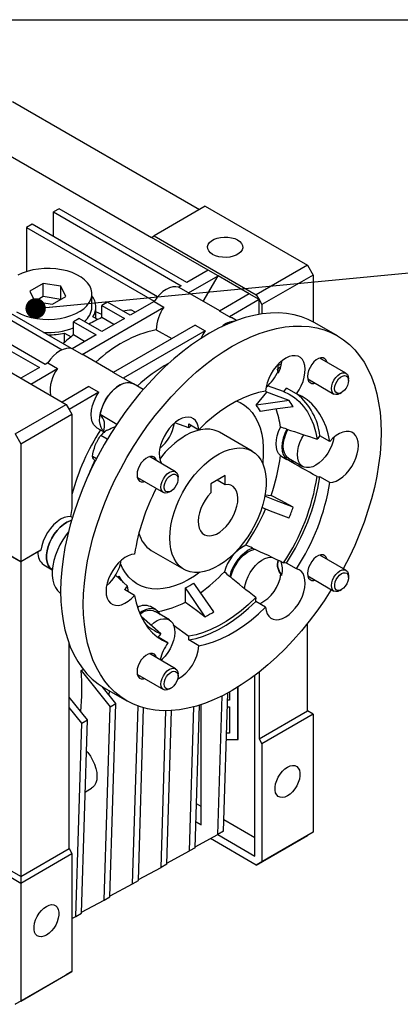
# Model space of a CAD drawing. Header units: millimetres. Extents: x 32 to 1365, y 32 to 1048.
# Tile 10 of 11: x 1049 to 1144, y 802 to 1048. Entities that reach past the tile are written whole.
import ezdxf

# ---------------------------------------------------------------- set-up
doc = ezdxf.new("R2010")
doc.units = ezdxf.units.MM
doc.header["$LTSCALE"] = 5
doc.linetypes.add('SLD-Solid', pattern=[0])
doc.layers.add('TEXT', color=140, linetype='SLD-Solid', lineweight=25)
doc.styles.get("Standard").update_dxf_attribs({"font": 'VERDANA.TTF'})
doc.dimstyles.new('SLDDIMSTYLE0', dxfattribs={"dimtxt": 0.18, "dimasz": 5.08, "dimexe": 0, "dimexo": 0.0625, "dimgap": 0, "dimtad": 0, "dimtih": 1, "dimtoh": 1, "dimdec": 0, "dimrnd": 1e-09, "dimzin": 0, "dimdsep": 46, "dimtxsty": 'Standard', "dimblk1": 'DOT', "dimblk2": 'DOT', "dimsah": 1, "dimcen": 0.09, "dimadec": 0, "dimazin": 0, "dimtfac": 5.08, "dimtdec": 0, "dimtofl": 0, "dimtmove": 0, "dimatfit": 3, "dimldrblk": 'DOT', "dimfxl": 0, "dimfrac": 2, "dimtolj": 1, "dimtzin": 0, "dimarcsym": 0})

# ---------------------------------------------------------------- blocks, each defined once
blk = doc.blocks.new('_Dot')
at = {"color": 0, "linetype": 'ByBlock', "lineweight": -2}
blk.add_line((-0.5, 0), (-1, 0), dxfattribs=at)
at = {"color": 0, "linetype": 'ByBlock', "const_width": 0.5}
blk.add_lwpolyline([(-0.25, 0, 1), (0.25, 0, 1)], format="xyb", close=True, dxfattribs=at)

msp = doc.modelspace()

# ---------------------------------------------------------------- linework, layer by layer
for p, q in [((1047.276, 1027.405), (1093.945, 1000.464)), ((1035.255, 1020.466), (1081.924, 993.524)), ((1095.359, 1001.28), (1082.631, 993.933)), ((1095.359, 1001.28), (1120.815, 986.585)), ((1058.943, 1000.668), (1057.529, 999.852)), ((1057.529, 999.852), (1089.349, 981.482)), ((1057.529, 993.729), (1057.529, 999.852)), ((1090.763, 982.299), (1058.943, 1000.668)), ((1052.225, 996.79), (1050.811, 995.974)), ((1050.811, 995.974), (1082.616, 977.613)), ((1050.811, 995.974), (1050.811, 985.005)), ((1083.491, 978.741), (1052.225, 996.79)), ((1081.924, 993.524), (1082.631, 993.933)), ((1096.066, 985.36), (1081.924, 993.524)), ((1082.631, 993.933), (1108.087, 979.237)), ((1120.815, 986.585), (1108.087, 979.237)), ((1120.815, 986.585), (1122.229, 984.136)), ((1062.02, 965.827), (1030.305, 984.136)), ((1096.066, 985.36), (1090.763, 982.299)), ((1091.151, 979.666), (1098.541, 983.932)), ((1094.873, 977.579), (1098.541, 983.932)), ((1098.541, 983.932), (1096.066, 985.36)), ((1106.319, 979.441), (1098.541, 983.932)), ((1122.229, 984.136), (1109.501, 976.788)), ((1122.229, 984.136), (1122.229, 972.49)), ((1028.891, 983.319), (1059.701, 965.533)), ((1054.919, 982.017), (1051.653, 980.131)), ((1059.381, 981.327), (1054.919, 982.017)), ((1054.919, 978.751), (1054.919, 982.017)), ((1060.576, 978.751), (1059.381, 981.327)), ((1059.381, 978.061), (1059.381, 981.327)), ((1089.349, 981.482), (1088.676, 981.094)), ((1022.173, 979.441), (1053.993, 961.072)), ((1055.407, 961.889), (1023.588, 980.258)), ((1051.653, 980.131), (1052.849, 977.556)), ((1054.919, 978.751), (1052.849, 977.556)), ((1059.38, 978.061), (1054.919, 978.751)), ((1057.31, 976.866), (1060.576, 978.751)), ((1067.115, 976.175), (1067.115, 979.441)), ((1091.151, 979.666), (1088.676, 981.094)), ((1091.611, 979.462), (1091.151, 979.666)), ((1098.983, 975.206), (1091.611, 979.462)), ((1106.319, 979.441), (1098.929, 975.175)), ((1108.794, 978.013), (1106.319, 979.441)), ((1108.087, 979.237), (1108.794, 978.013)), ((1052.849, 977.556), (1057.31, 976.866)), ((1070.964, 977.4), (1069.55, 976.584)), ((1069.55, 976.584), (1075.206, 973.318)), ((1069.55, 973.536), (1069.55, 976.584)), ((1076.621, 974.135), (1070.964, 977.4)), ((1082.596, 977.584), (1076.621, 974.135)), ((1082.596, 977.584), (1085.071, 976.156)), ((1108.794, 978.013), (1101.404, 973.747)), ((1108.794, 974.338), (1108.794, 978.013)), ((1108.794, 978.013), (1109.501, 976.788)), ((1109.501, 976.788), (1109.501, 974.448)), ((1064.635, 964.358), (1085.071, 976.156)), ((1068.115, 973.33), (1068.115, 976.175)), ((1069.55, 974.323), (1068.115, 974.985)), ((1077.896, 974.871), (1076.974, 975.403)), ((1101.404, 973.747), (1098.929, 975.175)), ((1063.893, 973.318), (1062.479, 972.502)), ((1062.479, 972.502), (1068.135, 969.236)), ((1062.479, 969.215), (1062.479, 972.502)), ((1069.55, 970.053), (1063.893, 973.318)), ((1068.558, 973.074), (1067.364, 973.763)), ((1072.567, 971.794), (1069.55, 973.536)), ((1075.206, 973.318), (1069.55, 970.053)), ((1092.849, 971.665), (1072.413, 959.868)), ((1092.849, 971.665), (1095.324, 970.237)), ((1101.404, 973.747), (1101.864, 973.543)), ((1103.128, 972.813), (1101.864, 973.543)), ((1128.324, 968.98), (1122.668, 972.246)), ((1060.293, 969.681), (1061.899, 968.754)), ((1060.293, 967.386), (1060.293, 969.681)), ((1068.135, 969.236), (1062.16, 965.787)), ((1065.288, 967.593), (1062.479, 969.215)), ((1095.324, 970.237), (1074.888, 958.439)), ((1083.161, 970.511), (1087.006, 968.292)), ((1035.962, 966.175), (1060.711, 951.888)), ((1064.635, 964.358), (1062.16, 965.787)), ((1072.467, 959.899), (1065.094, 964.155)), ((1056.08, 962.277), (1055.407, 961.889)), ((1056.08, 962.277), (1058.555, 960.848)), ((1114.394, 961.991), (1113.37, 961.493)), ((1113.37, 961.493), (1113.398, 961.808)), ((1130.445, 959.673), (1123.925, 963.437)), ((1053.993, 961.072), (1049.397, 958.419)), ((1051.872, 956.99), (1058.555, 960.848)), ((1074.888, 958.439), (1072.413, 959.868)), ((1114.196, 961.263), (1113.37, 960.711)), ((1077.469, 957.011), (1075.347, 958.236)), ((1079.886, 955.616), (1077.469, 957.011)), ((1120.925, 958.241), (1127.445, 954.477)), ((1131.066, 957.847), (1131.066, 958.3)), ((1066.333, 956.358), (1059.65, 952.5)), ((1068.808, 954.929), (1061.418, 950.663)), ((1066.333, 956.358), (1068.808, 954.929)), ((1108.061, 951.689), (1110.698, 954.969)), ((1110.698, 954.969), (1110.415, 955.303)), ((1114.888, 955.088), (1110.895, 956.559)), ((1118.091, 954.547), (1115.616, 955.975)), ((1128.945, 954.626), (1129.337, 954.852)), ((1047.983, 944.54), (1060.711, 951.888)), ((1060.711, 951.888), (1061.418, 950.663)), ((1049.397, 942.091), (1062.125, 949.438)), ((1061.418, 950.663), (1062.125, 949.438)), ((1062.125, 949.438), (1062.125, 925.96)), ((1069.145, 949.444), (1073.336, 947.025)), ((1091.254, 946.07), (1087.785, 947.307)), ((1091.267, 947.039), (1093.742, 945.611)), ((1047.983, 944.54), (1049.397, 942.091)), ((1068.348, 946.111), (1070.267, 945.003)), ((1070.32, 945.049), (1070.024, 945.22)), ((1091.254, 946.07), (1091.878, 946.687)), ((1107.04, 940.276), (1098.909, 944.971)), ((1049.397, 942.091), (1049.397, 912.695)), ((1070.927, 943.224), (1069.286, 944.172)), ((1126.425, 942.688), (1123.95, 944.117)), ((1068.208, 938.355), (1067.245, 938.911)), ((1087.945, 935.139), (1081.425, 938.902)), ((1115.687, 938.204), (1115.689, 938.227)), ((1116.151, 938.497), (1119.686, 936.456)), ((1078.425, 933.706), (1084.945, 929.942)), ((1088.566, 933.312), (1088.566, 933.765)), ((1100.309, 934.168), (1096.773, 932.127)), ((1096.773, 932.127), (1096.773, 929.872)), ((1100.309, 931.913), (1098.356, 933.04)), ((1100.309, 931.913), (1100.309, 934.168)), ((1126.425, 932.448), (1123.95, 933.877)), ((1086.445, 930.091), (1086.837, 930.317)), ((1110.284, 929.367), (1111.759, 929.236)), ((1062.224, 923.722), (1061.795, 923.97)), ((1049.397, 912.695), (1043.74, 915.961)), ((1044.447, 915.552), (1049.397, 912.695)), ((1054.398, 915.582), (1049.397, 912.695)), ((1053.64, 915.144), (1049.397, 912.695)), ((1081.91, 915.525), (1090.042, 910.831)), ((1049.397, 912.695), (1049.397, 912.695)), ((1049.397, 912.695), (1049.397, 834.307)), ((1130.445, 910.596), (1123.925, 914.36)), ((1055.09, 911.939), (1057.211, 910.715)), ((1118.091, 910.967), (1115.616, 912.396)), ((1072.946, 909.352), (1075.968, 906.671)), ((1073.578, 908.792), (1073.818, 909.091)), ((1073.982, 908.434), (1073.818, 909.091)), ((1101.452, 909.072), (1101.469, 909.09)), ((1120.925, 909.163), (1127.445, 905.4)), ((1131.066, 908.77), (1131.066, 909.222)), ((1077.728, 904.336), (1075.253, 905.765)), ((1076.255, 905.187), (1075.968, 906.671)), ((1090.409, 902.677), (1090.409, 906.193)), ((1128.945, 905.548), (1129.337, 905.775)), ((1110.411, 901.414), (1107.936, 902.843)), ((1083.126, 900.71), (1081.711, 901.526)), ((1086.411, 898.236), (1082.876, 900.277)), ((1084.315, 894.795), (1079.498, 898.96)), ((1087.381, 896.961), (1091.254, 894.174)), ((1120.815, 875.536), (1120.815, 897.323)), ((1083.384, 893.991), (1083.588, 893.907)), ((1086.063, 892.478), (1083.588, 893.907)), ((1093.742, 891.791), (1091.267, 893.22)), ((1061.418, 841.247), (1061.418, 892.288)), ((1061.418, 891.482), (1061.672, 891.629)), ((1087.945, 886.061), (1081.425, 889.825)), ((1064.383, 885.626), (1064.906, 885.928)), ((1064.383, 885.626), (1071.671, 876.561)), ((1078.425, 884.629), (1084.945, 880.865)), ((1088.566, 884.235), (1088.566, 884.688)), ((1107.698, 843.97), (1107.698, 884.384)), ((1108.794, 885.23), (1108.794, 868.596)), ((1073.085, 877.377), (1069.692, 881.598)), ((1070.172, 881.31), (1075.829, 878.045)), ((1086.445, 881.014), (1086.837, 881.24)), ((1103.491, 868.392), (1103.491, 881.492)), ((1103.526, 868.412), (1103.526, 881.514)), ((1066.014, 873.295), (1061.418, 879.013)), ((1071.403, 879.47), (1071.503, 880.542)), ((1098.474, 844.748), (1099.536, 879.278)), ((1099.888, 845.564), (1100.948, 880.012)), ((1101.369, 878.19), (1100.892, 878.19)), ((1101.369, 878.211), (1100.893, 878.211)), ((1101.369, 880.244), (1101.369, 878.19)), ((1064.6, 872.479), (1061.418, 876.437)), ((1070.189, 828.42), (1071.671, 876.561)), ((1071.603, 829.236), (1073.085, 877.377)), ((1071.671, 876.561), (1073.085, 877.377)), ((1077.26, 832.502), (1078.622, 876.744)), ((1078.675, 833.318), (1079.998, 876.304)), ((1091.402, 840.666), (1092.507, 876.569)), ((1092.817, 841.482), (1093.909, 876.979)), ((1094.263, 877.094), (1094.263, 851.727)), ((1100.842, 876.557), (1101.369, 876.557)), ((1101.369, 876.557), (1101.369, 870.025)), ((1064.532, 825.154), (1066.014, 873.295)), ((1064.6, 872.479), (1066.014, 873.295)), ((1084.331, 836.584), (1085.532, 875.586)), ((1085.746, 837.4), (1086.922, 875.63)), ((1108.794, 868.596), (1120.815, 875.536)), ((1122.229, 874.719), (1109.501, 867.371)), ((1122.229, 874.719), (1120.815, 875.536)), ((1122.229, 874.719), (1122.229, 845.324)), ((1063.118, 824.337), (1064.6, 872.479)), ((1100.59, 868.392), (1103.491, 868.392)), ((1101.369, 870.045), (1100.641, 870.045)), ((1101.369, 870.025), (1100.641, 870.025)), ((1103.491, 868.392), (1103.526, 868.412)), ((1108.794, 868.596), (1109.501, 867.371)), ((1109.501, 867.371), (1109.501, 837.976)), ((1065.463, 855.383), (1067.014, 856.278)), ((1094.298, 851.706), (1093.152, 852.368)), ((1094.298, 847.162), (1094.298, 851.706)), ((1093.014, 847.903), (1094.298, 847.162)), ((1094.298, 847.162), (1093.014, 847.903)), ((1107.733, 843.949), (1099.976, 848.428)), ((1092.824, 841.709), (1098.474, 844.748)), ((1099.888, 845.564), (1098.474, 844.748)), ((1098.476, 844.749), (1107.733, 839.405)), ((1098.477, 844.749), (1107.733, 839.405)), ((1107.733, 839.405), (1107.733, 843.949)), ((1108.087, 837.159), (1120.815, 844.507)), ((1122.229, 845.324), (1109.501, 837.976)), ((1122.229, 845.324), (1120.815, 844.507)), ((1092.817, 841.482), (1091.402, 840.666)), ((1108.087, 837.159), (1096.645, 843.764)), ((1049.397, 834.307), (1061.418, 841.247)), ((1049.397, 832.674), (1062.125, 840.022)), ((1061.418, 841.247), (1062.125, 840.022)), ((1062.125, 840.022), (1062.125, 810.626)), ((1085.753, 837.627), (1091.402, 840.666)), ((1049.397, 834.307), (1044.447, 837.165)), ((1078.682, 833.545), (1084.331, 836.584)), ((1085.746, 837.4), (1084.331, 836.584)), ((1109.501, 837.976), (1108.087, 837.159)), ((1043.74, 835.94), (1049.397, 832.674)), ((1049.397, 834.307), (1049.397, 832.674)), ((1049.397, 832.674), (1049.397, 803.279)), ((1071.61, 829.463), (1077.26, 832.502)), ((1077.26, 832.502), (1078.675, 833.318)), ((1070.189, 828.42), (1071.603, 829.236)), ((1064.539, 825.381), (1070.189, 828.42)), ((1062.125, 823.803), (1063.118, 824.337)), ((1063.118, 824.337), (1064.532, 825.154)), ((1047.983, 802.462), (1060.711, 809.81)), ((1049.397, 803.279), (1062.125, 810.626)), ((1062.125, 810.626), (1060.711, 809.81)), ((1049.397, 803.279), (1047.983, 802.462))]:
    msp.add_line(p, q)
at = {"flags": 128}
for points in [[(1103.413, 992.867), (1103.991, 992.456), (1104.407, 991.984), (1104.645, 991.472), (1104.693, 990.943), (1104.549, 990.419), (1104.22, 989.925), (1103.72, 989.48), (1103.071, 989.106), (1102.302, 988.817), (1101.445, 988.627), (1100.539, 988.545), (1099.622, 988.572), (1098.736, 988.709), (1097.918, 988.95), (1097.205, 989.283), (1096.627, 989.695), (1096.21, 990.167), (1095.973, 990.679), (1095.925, 991.208), (1096.068, 991.731), (1096.397, 992.226), (1096.897, 992.67), (1097.546, 993.045), (1098.316, 993.333), (1099.173, 993.523), (1100.079, 993.606), (1100.995, 993.578), (1101.882, 993.441), (1102.7, 993.201), (1103.413, 992.867)], [(1048.336, 974.951), (1049.443, 974.392), (1050.668, 973.924), (1051.99, 973.554), (1053.386, 973.289), (1054.831, 973.134), (1056.298, 973.092), (1057.763, 973.163), (1059.198, 973.345), (1060.577, 973.637), (1061.878, 974.032), (1063.075, 974.524), (1064.148, 975.103), (1065.078, 975.76), (1065.848, 976.483), (1066.444, 977.258), (1066.856, 978.072), (1067.076, 978.911), (1067.101, 979.759), (1066.929, 980.602), (1066.565, 981.424), (1066.014, 982.21), (1065.286, 982.947), (1064.395, 983.621), (1063.356, 984.221), (1062.188, 984.736), (1060.911, 985.156), (1059.549, 985.474), (1058.125, 985.684), (1056.666, 985.783), (1055.197, 985.769), (1053.744, 985.642), (1052.333, 985.404), (1050.99, 985.06), (1049.738, 984.616), (1048.601, 984.079)], [(1088.676, 981.094), (1087.992, 981.216), (1087.243, 981.163), (1086.451, 980.937), (1085.636, 980.545), (1084.822, 979.996), (1084.029, 979.307), (1083.281, 978.496), (1082.596, 977.584)], [(1122.668, 972.246), (1121.037, 973.077), (1119.314, 973.74), (1117.508, 974.232), (1115.625, 974.551), (1113.672, 974.695), (1111.655, 974.665), (1109.584, 974.46), (1107.464, 974.081), (1105.304, 973.529), (1103.111, 972.807), (1100.894, 971.917), (1098.661, 970.862), (1096.42, 969.646), (1094.178, 968.274), (1091.945, 966.751), (1089.728, 965.081), (1087.536, 963.272), (1085.375, 961.33), (1083.256, 959.261), (1081.184, 957.074), (1079.168, 954.777), (1077.214, 952.377), (1075.331, 949.884), (1073.525, 947.307), (1071.802, 944.654), (1070.17, 941.937), (1068.633, 939.164), (1067.197, 936.346), (1065.868, 933.493), (1064.65, 930.615), (1063.549, 927.724), (1062.567, 924.829), (1061.709, 921.941), (1060.977, 919.071), (1060.375, 916.229), (1059.905, 913.426), (1059.567, 910.671), (1059.364, 907.975), (1059.297, 905.347)], [(1064.953, 902.082), (1065.021, 904.709), (1065.224, 907.405), (1065.561, 910.16), (1066.032, 912.964), (1066.634, 915.806), (1067.366, 918.676), (1068.224, 921.563), (1069.206, 924.458), (1070.307, 927.35), (1071.525, 930.227), (1072.854, 933.08), (1074.289, 935.898), (1075.827, 938.671), (1077.459, 941.389), (1079.182, 944.041), (1080.988, 946.618), (1082.871, 949.111), (1084.825, 951.511), (1086.841, 953.809), (1088.912, 955.996), (1091.032, 958.064), (1093.192, 960.006), (1095.385, 961.816), (1097.602, 963.485), (1099.835, 965.009), (1102.077, 966.381), (1104.318, 967.597), (1106.551, 968.651), (1108.768, 969.542), (1110.961, 970.264), (1113.121, 970.815), (1115.241, 971.194), (1117.312, 971.4), (1119.328, 971.43), (1121.282, 971.285), (1123.165, 970.966), (1124.971, 970.474), (1126.694, 969.811), (1128.327, 968.979), (1129.864, 967.981), (1131.299, 966.82), (1132.628, 965.502), (1133.846, 964.03), (1134.947, 962.41), (1135.929, 960.649), (1136.787, 958.752), (1137.519, 956.726), (1138.121, 954.579), (1138.592, 952.319), (1138.929, 949.954), (1139.132, 947.492), (1139.2, 944.943), (1139.132, 942.316), (1138.929, 939.62), (1138.592, 936.865), (1138.121, 934.061), (1137.519, 931.219), (1136.787, 928.349), (1135.929, 925.461), (1134.947, 922.566), (1133.846, 919.675), (1132.628, 916.798), (1131.299, 913.945), (1129.864, 911.127), (1129.784, 910.977)], [(1062.16, 965.787), (1061.476, 965.908), (1060.727, 965.855), (1059.934, 965.629), (1059.12, 965.237), (1058.305, 964.689), (1057.513, 963.999), (1056.764, 963.188), (1056.08, 962.277)], [(1065.094, 964.155), (1065.061, 964.174), (1064.635, 964.358)], [(1118.091, 954.547), (1118.739, 955.523), (1119.291, 956.561), (1119.731, 957.63), (1120.045, 958.702), (1120.226, 959.744), (1120.267, 960.728), (1120.169, 961.625), (1119.933, 962.41), (1119.566, 963.061), (1119.079, 963.559), (1118.486, 963.89), (1117.803, 964.045), (1117.049, 964.018), (1116.247, 963.812), (1115.42, 963.432), (1114.589, 962.888), (1113.78, 962.196), (1113.015, 961.376), (1112.316, 960.451), (1111.703, 959.448), (1111.193, 958.394), (1110.801, 957.32), (1110.538, 956.256), (1110.411, 955.233)], [(1125.728, 962.396), (1125.518, 962.912), (1125.179, 963.283), (1124.732, 963.482), (1124.204, 963.497), (1123.625, 963.328), (1123.028, 962.983), (1122.449, 962.484), (1121.921, 961.859), (1121.474, 961.144), (1121.135, 960.382), (1120.924, 959.615), (1120.852, 958.89), (1120.924, 958.247), (1121.135, 957.725), (1121.474, 957.354), (1121.921, 957.155), (1122.449, 957.14), (1122.728, 957.2)], [(1113.565, 959.683), (1113.5, 959.903), (1113.37, 960.711)], [(1126.824, 955.85), (1126.896, 956.526), (1127.108, 957.239), (1127.445, 957.941), (1127.884, 958.584), (1128.396, 959.124), (1128.945, 959.525), (1129.494, 959.758), (1130.005, 959.809), (1130.445, 959.673), (1130.782, 959.36), (1130.994, 958.892), (1131.066, 958.3)], [(1127.608, 955.85), (1127.678, 956.454), (1127.882, 957.089), (1128.205, 957.704), (1128.619, 958.25), (1129.091, 958.683), (1129.583, 958.967), (1130.055, 959.08), (1130.469, 959.012), (1130.792, 958.768), (1130.996, 958.369), (1131.066, 957.847), (1130.996, 957.244), (1130.792, 956.609), (1130.469, 955.993), (1130.055, 955.447), (1129.583, 955.014), (1129.091, 954.73), (1128.619, 954.618), (1128.205, 954.686), (1127.882, 954.929), (1127.678, 955.328), (1127.608, 955.85)], [(1070.279, 945.009), (1070.237, 945.04), (1069.746, 945.53), (1069.374, 946.172), (1069.131, 946.949), (1069.024, 947.839), (1069.057, 948.816), (1069.228, 949.853), (1069.532, 950.921), (1069.961, 951.99), (1070.504, 953.029), (1071.143, 954.01), (1071.863, 954.905), (1072.641, 955.688), (1073.457, 956.338), (1074.287, 956.837), (1075.109, 957.169), (1075.898, 957.326), (1076.633, 957.304), (1077.293, 957.103), (1077.469, 957.011)], [(1077.469, 957.011), (1077.222, 957.135), (1076.536, 957.318), (1075.775, 957.313), (1074.96, 957.121), (1074.116, 956.747), (1073.268, 956.202), (1072.441, 955.503), (1071.658, 954.669), (1070.944, 953.726), (1070.318, 952.701), (1069.801, 951.625), (1069.406, 950.528), (1069.145, 949.444)], [(1075.347, 958.236), (1075.314, 958.255), (1074.888, 958.439)], [(1068.348, 946.111), (1068.049, 946.316), (1067.546, 946.862), (1067.18, 947.577), (1066.962, 948.438), (1066.899, 949.417), (1066.993, 950.483), (1067.241, 951.604), (1067.635, 952.742), (1068.163, 953.862), (1068.808, 954.929)], [(1110.411, 955.233), (1108.61, 954.849), (1106.77, 954.282), (1104.904, 953.536), (1103.021, 952.616), (1101.132, 951.525), (1099.249, 950.272), (1097.383, 948.863), (1095.543, 947.306), (1093.742, 945.611)], [(1116.243, 952.855), (1113.138, 954.039), (1110.698, 954.969)], [(1114.888, 955.088), (1116.298, 954.441), (1117.604, 953.611), (1118.798, 952.601), (1119.871, 951.419), (1120.818, 950.072), (1121.633, 948.567), (1122.31, 946.915), (1122.845, 945.126), (1123.235, 943.211)], [(1126.425, 942.688), (1126.016, 944.581), (1125.467, 946.352), (1124.783, 947.989), (1123.966, 949.484), (1123.022, 950.827), (1121.956, 952.012), (1120.774, 953.03), (1119.483, 953.877), (1118.091, 954.547)], [(1128.945, 954.626), (1128.945, 954.625), (1128.396, 954.392), (1127.884, 954.341), (1127.445, 954.477), (1127.108, 954.79), (1126.896, 955.258), (1126.824, 955.85)], [(1103.249, 952.736), (1104.044, 952.383), (1105.15, 951.716), (1106.155, 950.886), (1107.052, 949.898), (1107.833, 948.761), (1108.493, 947.481), (1109.027, 946.07), (1109.431, 944.537), (1109.702, 942.894), (1109.838, 941.152), (1109.838, 939.326), (1109.702, 937.427), (1109.678, 937.208)], [(1116.243, 952.855), (1111.661, 952.202), (1108.061, 951.689)], [(1117.304, 951.346), (1112.722, 950.693), (1109.122, 950.18)], [(1093.742, 945.611), (1093.615, 946.487), (1093.352, 947.247), (1092.96, 947.868), (1092.45, 948.333), (1091.837, 948.628), (1091.138, 948.746), (1090.373, 948.683), (1089.564, 948.441), (1088.733, 948.026), (1087.906, 947.451), (1087.104, 946.731), (1086.35, 945.888), (1085.667, 944.945), (1085.074, 943.928), (1084.587, 942.868), (1084.22, 941.794), (1083.984, 940.736), (1083.886, 939.725), (1083.927, 938.789), (1084.108, 937.955), (1084.422, 937.247), (1084.496, 937.129)], [(1070.024, 945.22), (1070.18, 945.084), (1070.297, 944.996)], [(1098.909, 944.971), (1098.563, 945.154), (1097.578, 945.529), (1096.512, 945.73), (1095.376, 945.756), (1094.185, 945.606), (1092.95, 945.282), (1091.687, 944.788), (1090.409, 944.129)], [(1114.102, 939.158), (1113.646, 939.69), (1113.311, 940.368), (1113.106, 941.175), (1113.037, 942.086), (1113.106, 943.076), (1113.311, 944.119), (1113.646, 945.185), (1114.102, 946.244)], [(1115.687, 945.761), (1115.16, 944.625), (1114.77, 943.473), (1114.531, 942.342), (1114.451, 941.269), (1114.531, 940.289), (1114.77, 939.434), (1115.16, 938.731), (1115.687, 938.204)], [(1116.151, 938.497), (1115.88, 938.683), (1115.42, 939.175), (1115.082, 939.818), (1114.874, 940.592), (1114.804, 941.473), (1114.874, 942.435), (1115.082, 943.449), (1115.42, 944.483), (1115.88, 945.506), (1115.96, 945.659)], [(1126.425, 932.448), (1127.201, 932.548), (1128.016, 932.827), (1128.848, 933.275), (1129.672, 933.881), (1130.466, 934.628), (1131.206, 935.494), (1131.873, 936.454), (1132.446, 937.482), (1132.909, 938.547), (1133.25, 939.621), (1133.458, 940.671), (1133.529, 941.669), (1133.458, 942.586), (1133.25, 943.396), (1132.909, 944.076), (1132.446, 944.607), (1131.873, 944.973), (1131.206, 945.164), (1130.466, 945.174), (1129.672, 945.005), (1128.848, 944.659), (1128.016, 944.147), (1127.201, 943.484), (1126.425, 942.688)], [(1127.452, 943.707), (1127.255, 942.764), (1126.917, 941.73), (1126.457, 940.707), (1125.891, 939.725), (1125.234, 938.816), (1124.508, 938.006), (1123.734, 937.32), (1122.936, 936.778), (1122.138, 936.398), (1121.364, 936.191), (1120.638, 936.163), (1119.982, 936.314), (1119.415, 936.642), (1118.956, 937.134), (1118.617, 937.777), (1118.41, 938.551), (1118.34, 939.432), (1118.41, 940.394), (1118.617, 941.408), (1118.956, 942.442), (1119.415, 943.465), (1119.914, 944.339)], [(1086.52, 918.614), (1086.588, 920.129), (1086.792, 921.705), (1087.128, 923.325), (1087.594, 924.97), (1088.184, 926.622), (1088.892, 928.261), (1089.708, 929.87), (1090.625, 931.43), (1091.632, 932.924), (1092.716, 934.334), (1093.867, 935.644), (1095.071, 936.84), (1096.314, 937.908), (1097.582, 938.837), (1098.861, 939.614), (1100.136, 940.233), (1101.394, 940.685), (1102.619, 940.966), (1103.798, 941.072), (1104.917, 941.002), (1105.964, 940.757), (1106.927, 940.34), (1107.795, 939.755), (1108.558, 939.01), (1109.208, 938.112), (1109.736, 937.071), (1110.138, 935.901), (1110.409, 934.613), (1110.545, 933.222), (1110.545, 931.744), (1110.409, 930.197), (1110.138, 928.596), (1109.736, 926.961), (1109.208, 925.311), (1108.558, 923.663), (1107.795, 922.036), (1106.927, 920.449), (1105.964, 918.92), (1104.917, 917.467), (1103.798, 916.105), (1102.619, 914.85), (1101.394, 913.716), (1100.136, 912.716), (1098.861, 911.862), (1097.582, 911.163), (1096.314, 910.627), (1095.071, 910.26), (1093.867, 910.066), (1092.716, 910.048), (1091.632, 910.206), (1090.625, 910.537), (1089.708, 911.039), (1088.892, 911.705), (1088.184, 912.528), (1087.594, 913.498), (1087.128, 914.605), (1086.792, 915.837), (1086.588, 917.178), (1086.52, 918.614)], [(1083.228, 937.862), (1083.018, 938.377), (1082.679, 938.748), (1082.232, 938.947), (1081.704, 938.963), (1081.125, 938.793), (1080.528, 938.449), (1079.949, 937.949), (1079.421, 937.324), (1078.974, 936.609), (1078.635, 935.847), (1078.424, 935.08), (1078.352, 934.355), (1078.424, 933.713), (1078.635, 933.191), (1078.974, 932.819), (1079.421, 932.62), (1079.949, 932.605), (1080.228, 932.665)], [(1086.445, 930.091), (1085.896, 929.857), (1085.384, 929.807), (1084.945, 929.942), (1084.608, 930.255), (1084.396, 930.723), (1084.324, 931.316), (1084.396, 931.991), (1084.608, 932.705), (1084.945, 933.407), (1085.384, 934.05), (1085.896, 934.59), (1086.445, 934.99), (1086.994, 935.223), (1087.505, 935.274), (1087.945, 935.138), (1088.282, 934.826), (1088.494, 934.357), (1088.566, 933.765), (1088.566, 933.765)], [(1086.837, 930.317), (1086.35, 930.117), (1085.902, 930.094), (1085.53, 930.252), (1085.264, 930.576), (1085.125, 931.042), (1085.125, 931.61), (1085.264, 932.235), (1085.53, 932.867), (1085.902, 933.454), (1086.35, 933.949), (1086.837, 934.311), (1087.324, 934.511), (1087.772, 934.534), (1088.144, 934.376), (1088.41, 934.052), (1088.549, 933.586), (1088.549, 933.018), (1088.41, 932.393), (1088.144, 931.761), (1087.772, 931.174), (1087.324, 930.679), (1086.837, 930.317)], [(1096.773, 929.872), (1096.024, 929.022), (1095.346, 928.074), (1094.758, 927.055), (1094.277, 925.994), (1093.916, 924.92), (1093.686, 923.864), (1093.593, 922.856), (1093.64, 921.924), (1093.825, 921.094), (1094.144, 920.39), (1094.587, 919.833), (1095.141, 919.437), (1095.792, 919.213), (1096.52, 919.169), (1097.305, 919.305), (1098.125, 919.618), (1098.957, 920.098), (1099.777, 920.732), (1100.562, 921.503), (1101.29, 922.388), (1101.941, 923.362), (1102.495, 924.398), (1102.938, 925.467), (1103.257, 926.539), (1103.442, 927.582), (1103.489, 928.568), (1103.396, 929.469), (1103.166, 930.26), (1102.805, 930.917), (1102.324, 931.423), (1101.736, 931.763), (1101.058, 931.928), (1100.309, 931.913)], [(1117.304, 926.325), (1112.722, 928.087), (1110.209, 929.054)], [(1117.304, 926.325), (1114.199, 927.955), (1111.759, 929.236)], [(1116.243, 923.592), (1111.661, 925.353), (1109.467, 926.197)], [(1061.795, 923.97), (1061, 923.943), (1060.15, 923.716), (1059.274, 923.296), (1058.399, 922.696), (1057.552, 921.935), (1056.76, 921.037), (1056.048, 920.03), (1055.438, 918.947), (1054.951, 917.82), (1054.6, 916.687), (1054.398, 915.582)], [(1057.211, 910.715), (1057.109, 910.777), (1056.592, 911.229), (1056.191, 911.837), (1055.917, 912.585), (1055.778, 913.45), (1055.778, 914.409), (1055.917, 915.435), (1056.191, 916.499), (1056.592, 917.57), (1057.109, 918.619), (1057.728, 919.616), (1058.43, 920.533), (1059.197, 921.345), (1060.006, 922.028), (1060.835, 922.563), (1061.661, 922.935), (1062.023, 923.046)], [(1062.023, 923.046), (1061.661, 922.935), (1060.835, 922.563), (1060.006, 922.028), (1059.197, 921.345), (1058.43, 920.533), (1057.728, 919.616), (1057.109, 918.619), (1056.592, 917.57), (1056.191, 916.499), (1055.917, 915.435), (1055.778, 914.409), (1055.778, 913.45), (1055.917, 912.585), (1056.191, 911.837), (1056.592, 911.229), (1057.109, 910.777), (1057.211, 910.715)], [(1061.211, 920.041), (1060.692, 919.381), (1059.872, 918.194), (1059.14, 916.939), (1058.51, 915.639), (1057.992, 914.316), (1057.596, 912.993), (1057.327, 911.694), (1057.192, 910.44), (1057.192, 909.254), (1057.327, 908.157), (1057.596, 907.167), (1057.992, 906.302), (1058.51, 905.577), (1059.14, 905.004), (1059.299, 904.896)], [(1101.714, 908.821), (1101.762, 909.033), (1102.067, 910.056), (1102.493, 911.075), (1103.029, 912.061), (1103.657, 912.984), (1104.359, 913.817), (1105.115, 914.535), (1105.901, 915.116), (1106.695, 915.543), (1107.472, 915.803), (1107.797, 915.862)], [(1107.105, 916.101), (1107.107, 916.103), (1107.108, 916.106), (1107.11, 916.109), (1107.112, 916.111), (1107.114, 916.114), (1107.116, 916.117), (1107.118, 916.12), (1107.119, 916.122)], [(1077.728, 914.576), (1076.952, 914.477), (1076.137, 914.198), (1075.305, 913.75), (1074.481, 913.143), (1073.687, 912.397), (1072.947, 911.531), (1072.28, 910.571), (1071.707, 909.543), (1071.244, 908.478), (1070.903, 907.404), (1070.695, 906.353), (1070.624, 905.355), (1070.695, 904.438), (1070.903, 903.629), (1071.244, 902.949), (1071.707, 902.418), (1072.28, 902.052), (1072.947, 901.861), (1073.687, 901.85), (1074.481, 902.02), (1075.305, 902.366), (1076.137, 902.878), (1076.952, 903.541), (1077.728, 904.336)], [(1105.133, 906.078), (1105.297, 906.992), (1105.602, 908.015), (1106.029, 909.034), (1106.564, 910.02), (1107.192, 910.943), (1107.895, 911.776), (1108.65, 912.494), (1109.437, 913.075), (1110.23, 913.502), (1111.007, 913.762), (1111.744, 913.848), (1112.062, 913.828)], [(1125.728, 913.319), (1125.518, 913.834), (1125.179, 914.206), (1124.732, 914.405), (1124.204, 914.42), (1123.625, 914.25), (1123.028, 913.906), (1122.449, 913.407), (1121.921, 912.781), (1121.474, 912.067), (1121.135, 911.304), (1120.924, 910.538), (1120.852, 909.812), (1120.924, 909.17), (1121.135, 908.648), (1121.474, 908.277), (1121.921, 908.077), (1122.449, 908.062), (1122.728, 908.123)], [(1094.018, 910.081), (1092.656, 909.134), (1091.074, 908.182), (1089.496, 907.388), (1087.932, 906.76), (1086.394, 906.3), (1084.894, 906.014), (1083.442, 905.902), (1082.05, 905.966), (1080.728, 906.205), (1079.485, 906.618), (1078.331, 907.201), (1077.274, 907.95), (1076.322, 908.86), (1075.483, 909.923), (1074.762, 911.133), (1074.25, 912.257)], [(1110.411, 901.414), (1110.538, 900.538), (1110.801, 899.778), (1111.193, 899.157), (1111.703, 898.692), (1112.316, 898.396), (1113.015, 898.278), (1113.78, 898.342), (1114.589, 898.584), (1115.42, 898.999), (1116.247, 899.574), (1117.049, 900.294), (1117.803, 901.137), (1118.486, 902.08), (1119.079, 903.096), (1119.566, 904.157), (1119.933, 905.231), (1120.169, 906.289), (1120.267, 907.3), (1120.226, 908.236), (1120.045, 909.069), (1119.731, 909.777), (1119.291, 910.34), (1118.739, 910.74), (1118.091, 910.967)], [(1128.945, 905.548), (1128.945, 905.548), (1128.396, 905.315), (1127.884, 905.264), (1127.445, 905.4), (1127.108, 905.712), (1126.896, 906.181), (1126.824, 906.773), (1126.896, 907.449), (1127.108, 908.162), (1127.445, 908.864), (1127.884, 909.507), (1128.396, 910.047), (1128.945, 910.447)], [(1128.945, 910.447), (1129.494, 910.681), (1130.005, 910.731), (1130.445, 910.596), (1130.782, 910.283), (1130.994, 909.815), (1131.066, 909.222)], [(1129.337, 909.768), (1129.824, 909.969), (1130.272, 909.991), (1130.644, 909.833), (1130.91, 909.509), (1131.049, 909.044), (1131.049, 908.475), (1130.91, 907.85), (1130.644, 907.218), (1130.272, 906.631), (1129.824, 906.137), (1129.337, 905.774), (1128.85, 905.574), (1128.402, 905.552), (1128.03, 905.709), (1127.764, 906.034), (1127.625, 906.499), (1127.625, 907.067), (1127.764, 907.693), (1128.03, 908.325), (1128.402, 908.911), (1128.85, 909.406), (1129.337, 909.768)], [(1059.297, 905.347), (1059.364, 902.798), (1059.567, 900.336), (1059.905, 897.971), (1060.375, 895.711), (1060.977, 893.564), (1061.709, 891.539), (1062.567, 889.642), (1063.549, 887.88), (1064.65, 886.261), (1065.868, 884.789), (1067.197, 883.47), (1068.633, 882.31), (1070.17, 881.312), (1070.172, 881.31)], [(1126.784, 905.781), (1126.694, 905.636), (1124.971, 902.984), (1123.165, 900.406), (1121.282, 897.913), (1119.328, 895.514), (1117.312, 893.216), (1115.241, 891.029), (1113.121, 888.961), (1110.961, 887.018), (1108.768, 885.209), (1106.551, 883.54), (1104.318, 882.016), (1102.077, 880.644), (1099.835, 879.428), (1097.602, 878.373), (1095.385, 877.483), (1093.192, 876.761), (1091.032, 876.209), (1088.912, 875.83), (1086.841, 875.625), (1084.825, 875.595), (1082.871, 875.74), (1080.988, 876.058), (1079.182, 876.55), (1077.459, 877.214), (1075.827, 878.046), (1074.289, 879.044), (1072.854, 880.205), (1071.525, 881.523), (1070.307, 882.995), (1069.206, 884.615), (1068.224, 886.376), (1067.366, 888.273), (1066.634, 890.299), (1066.032, 892.445), (1065.561, 894.705), (1065.224, 897.071), (1065.021, 899.532), (1064.953, 902.082)], [(1095.358, 899.025), (1092.587, 903.039), (1090.409, 906.193)], [(1097.479, 900.249), (1094.708, 904.263), (1092.531, 907.417)], [(1077.728, 904.336), (1078.137, 902.443), (1078.686, 900.673), (1079.37, 899.036), (1080.187, 897.541), (1081.131, 896.198), (1082.197, 895.013), (1083.379, 893.995), (1084.67, 893.148), (1086.063, 892.478)], [(1090.409, 902.677), (1093.18, 900.632), (1095.358, 899.025)], [(1107.949, 903.812), (1106.149, 902.092), (1104.308, 900.516), (1102.437, 899.092), (1100.549, 897.829), (1098.655, 896.735), (1096.766, 895.818), (1094.896, 895.082), (1093.055, 894.533), (1091.254, 894.174)], [(1091.267, 893.22), (1093.069, 893.604), (1094.908, 894.171), (1096.774, 894.917), (1098.657, 895.838), (1100.546, 896.928), (1102.429, 898.181), (1104.296, 899.591), (1106.135, 901.147), (1107.936, 902.843)], [(1084.175, 899.527), (1083.957, 899.915), (1083.456, 900.479), (1082.83, 900.853), (1082.101, 901.026), (1081.291, 900.991), (1080.426, 900.75), (1079.536, 900.31), (1078.971, 899.935)], [(1093.742, 891.791), (1095.543, 892.176), (1097.383, 892.742), (1099.249, 893.488), (1101.132, 894.409), (1103.021, 895.499), (1104.904, 896.753), (1106.77, 898.162), (1108.61, 899.719), (1110.411, 901.414)], [(1081.848, 896.934), (1082.609, 897.557), (1083.403, 898.046), (1084.189, 898.373), (1084.945, 898.527), (1085.647, 898.506), (1086.275, 898.308), (1086.811, 897.94), (1087.237, 897.413), (1087.542, 896.742), (1087.716, 895.948), (1087.754, 895.054), (1087.655, 894.088), (1087.422, 893.077), (1087.062, 892.052), (1086.586, 891.043), (1086.007, 890.082), (1085.344, 889.195), (1084.615, 888.41), (1084.33, 888.148)], [(1083.228, 888.784), (1083.018, 889.3), (1082.679, 889.671), (1082.232, 889.87), (1081.704, 889.885), (1081.125, 889.716), (1080.528, 889.371), (1079.949, 888.872), (1079.421, 888.247), (1078.974, 887.532), (1078.635, 886.769), (1078.424, 886.003), (1078.352, 885.278), (1078.424, 884.635), (1078.635, 884.113), (1078.974, 883.742), (1079.421, 883.543), (1079.949, 883.528), (1080.228, 883.588)], [(1086.445, 881.014), (1086.445, 881.013), (1085.896, 880.78), (1085.384, 880.729), (1084.945, 880.865), (1084.608, 881.178), (1084.396, 881.646), (1084.324, 882.238), (1084.396, 882.914), (1084.608, 883.627), (1084.945, 884.329), (1085.384, 884.972), (1085.896, 885.512), (1086.445, 885.913), (1086.994, 886.146), (1087.505, 886.197), (1087.945, 886.061), (1088.282, 885.748), (1088.494, 885.28), (1088.566, 884.688), (1088.566, 884.688)], [(1088.566, 884.235), (1088.496, 883.632), (1088.292, 882.997), (1087.969, 882.381), (1087.555, 881.835), (1087.083, 881.402), (1086.591, 881.118), (1086.119, 881.006), (1085.705, 881.074), (1085.382, 881.317), (1085.178, 881.716), (1085.108, 882.238), (1085.178, 882.841), (1085.382, 883.476), (1085.705, 884.092), (1086.119, 884.638), (1086.591, 885.071), (1087.083, 885.355), (1087.555, 885.468), (1087.969, 885.399), (1088.292, 885.156), (1088.496, 884.757), (1088.566, 884.235)], [(1065.775, 865.52), (1066.063, 865.177), (1066.719, 864.268), (1067.285, 863.287), (1067.745, 862.263), (1068.083, 861.23), (1068.291, 860.216), (1068.361, 859.254), (1068.291, 858.373), (1068.083, 857.599), (1067.745, 856.956), (1067.285, 856.463), (1067.014, 856.278)], [(1115.865, 854.396), (1115.22, 854.102), (1114.603, 853.977), (1114.04, 854.027), (1113.558, 854.25), (1113.177, 854.636), (1112.913, 855.169), (1112.778, 855.824), (1112.778, 856.573), (1112.913, 857.384), (1113.177, 858.221), (1113.558, 859.048), (1114.04, 859.827), (1114.603, 860.526), (1115.22, 861.114), (1115.865, 861.565), (1116.51, 861.86), (1117.128, 861.984), (1117.69, 861.934), (1118.172, 861.711), (1118.553, 861.325), (1118.817, 860.793), (1118.952, 860.138), (1118.952, 859.388), (1118.817, 858.577), (1118.553, 857.74), (1118.172, 856.914), (1117.69, 856.134), (1117.128, 855.435), (1116.51, 854.847), (1115.865, 854.396)], [(1055.761, 819.699), (1055.116, 819.404), (1054.498, 819.28), (1053.936, 819.33), (1053.454, 819.553), (1053.073, 819.939), (1052.809, 820.471), (1052.674, 821.126), (1052.674, 821.876), (1052.809, 822.687), (1053.073, 823.524), (1053.454, 824.35), (1053.936, 825.13), (1054.498, 825.829), (1055.116, 826.417), (1055.761, 826.868), (1056.406, 827.162), (1057.024, 827.287), (1057.586, 827.237), (1058.068, 827.014), (1058.449, 826.628), (1058.713, 826.095), (1058.848, 825.44), (1058.848, 824.691), (1058.713, 823.88), (1058.449, 823.043), (1058.068, 822.216), (1057.586, 821.437), (1057.024, 820.737), (1056.406, 820.15), (1055.761, 819.699)]]:
    msp.add_lwpolyline(points, dxfattribs=at)
for centre, radius, start, end in [((1063.727, 976.184), 4.369, 326.3464, 39.16064), ((1062.38, 976.403), 4.74, 306.17739, 357.24506), ((1077.728, 958.318), 17.102, 92.52612, 99.77496), ((1093.584, 970.13), 10.43, 144.71081, 177.90749), ((1081.79, 946.036), 30.101, 113.99407, 120.81418), ((1102.982, 967.526), 5.13, 93.3656, 133.29278), ((1103.201, 967.017), 5.653, 95.28277, 131.37561), ((1056.21, 987.056), 17.24, 266.11801, 291.32106), ((1056.145, 989.308), 20.06, 269.85805, 281.933), ((1089.614, 934.547), 44.024, 128.05132, 132.42663), ((1089.893, 939.974), 31.27, 102.43222, 134.14821), ((1105.301, 963.477), 12.051, 145.88208, 156.22737), ((1104.28, 928.465), 38.172, 118.30368, 132.75574), ((1118.953, 961.171), 5.526, 172.53586, 189.83026), ((1104.358, 964.284), 10.292, 334.11959, 352.04007), ((1065.903, 955.266), 9.228, 142.77914, 186.75408), ((1103.947, 964.235), 10.368, 309.43819, 337.25936), ((1106.618, 962.608), 11.178, 317.71804, 323.60422), ((1108.322, 942.292), 15.734, 6.66168, 50.67132), ((1105.832, 944.41), 13.405, 31.15556, 39.04579), ((1066.28, 946.644), 4.006, 339.16348, 44.33953), ((1099.391, 944.468), 11.284, 30.41235, 39.789), ((1093.695, 943.822), 20.551, 6.76824, 19.80123), ((1077.358, 948.993), 10.464, 309.51867, 350.48671), ((1084.548, 946.645), 6.731, 355.09983, 3.35683), ((1116.855, 914.843), 56.657, 147.14186, 165.01318), ((1091.413, 942.512), 24.49, 7.57852, 7.62514), ((1102.248, 924.694), 22.757, 121.34892, 143.26131), ((1132.504, 936.638), 11.363, 138.8357, 144.65781), ((1119.747, 913.131), 57.554, 154.54593, 158.47596), ((1119.744, 913.132), 57.55, 154.56695, 158.47604), ((1070.162, 944.3), 44.24, 340.09213, 353.32535), ((1117.181, 940.363), 2.611, 240.88949, 275.31306), ((1070.267, 942.133), 53.596, 326.3619, 351.22674), ((1069.474, 942.656), 55.178, 326.74306, 350.84558), ((1071.949, 941.227), 55.178, 326.74306, 350.84558), ((1123.902, 936.637), 2.76, 256.02419, 270.99447), ((1129.816, 906.488), 52.712, 152.30903, 171.17343), ((1104.267, 917.948), 42.897, 169.23624, 171.93031), ((1059.481, 948.099), 55.585, 325.78022, 336.38704), ((1066.642, 944.409), 53.793, 337.23252, 340.35612), ((1085.58, 921.405), 6.932, 192.83146, 238.0291), ((1057.138, 914.797), 3.516, 174.32381, 234.36401), ((1110.185, 907.587), 10.397, 117.13178, 165.27908), ((1111.456, 906.833), 10.252, 115.026, 167.38486), ((1064.111, 914.814), 10.451, 309.49302, 350.51236), ((1117, 912.033), 3.71, 162.94715, 227.02188), ((1117.397, 912.1), 4.005, 166.15266, 217.35036), ((1109.064, 910.657), 5.564, 347.22814, 23.42638), ((1069.492, 939.166), 42.143, 305.82695, 316.63452), ((1115.065, 909.573), 2.876, 78.9703, 93.53508), ((1083.549, 914.803), 11.284, 210.41235, 219.789), ((1104.735, 910.82), 9.548, 296.22764, 353.08638), ((1066.699, 913.244), 11.363, 318.8357, 324.65781), ((1078.292, 929.632), 26.386, 297.33692, 302.6577), ((1080.003, 921.842), 21.808, 279.53073, 298.50199), ((1114.655, 903.237), 6.731, 175.09983, 183.35683), ((1080.273, 898.528), 3.325, 64.38032, 122.94526), ((1081.495, 897.047), 3.512, 66.85621, 132.91931), ((1080.753, 926.774), 31.359, 297.75905, 302.23558), ((1088.387, 905.517), 11.469, 224.88491, 249.20375), ((1092.585, 887.274), 11.178, 137.71804, 143.60422), ((1084.857, 893.61), 6.422, 356.524, 5.04372), ((1095.166, 885.659), 11.374, 143.16357, 166.66874), ((1083.255, 892.59), 10.518, 299.59334, 355.64662), ((1010.695, 880.78), 53.907, 354.25981, 5.15791)]:
    msp.add_arc(centre, radius, start, end)
for points, knots in [([(1071.012, 945.532), (1070.666, 945.333), (1070.347, 945.113), (1069.776, 944.656), (1069.521, 944.417), (1069.286, 944.172)], [0, 0, 0, 0, 0.5, 0.5, 1, 1, 1, 1]), ([(1071.012, 945.532), (1071.593, 945.828), (1072.214, 946.144), (1072.927, 946.38), (1072.973, 946.396)], [0, 0, 0, 0, 0.9351804, 1, 1, 1, 1]), ([(1067.95, 941.723), (1068.037, 941.947), (1068.131, 942.167), (1068.332, 942.594), (1068.439, 942.801), (1068.776, 943.411), (1069.024, 943.798), (1069.286, 944.172)], [0, 0, 0, 0, 0.25, 0.25, 0.5, 0.5, 1, 1, 1, 1]), ([(1067.95, 937.641), (1067.863, 937.764), (1067.784, 937.883), (1067.641, 938.112), (1067.577, 938.221), (1067.404, 938.536), (1067.316, 938.729), (1067.245, 938.911)], [0, 0, 0, 0, 0.25, 0.25, 0.5, 0.5, 1, 1, 1, 1])]:
    msp.add_open_spline(points, degree=3, knots=knots)
for points in [[(1115.687, 945.761), (1115.137, 945.933), (1114.609, 946.094), (1114.102, 946.244)], [(1115.689, 945.742), (1118.193, 944.964), (1120.709, 944.109), (1123.235, 943.211)], [(1067.245, 938.911), (1067.386, 939.883), (1067.602, 940.827), (1067.95, 941.723)], [(1114.102, 939.158), (1114.609, 938.849), (1115.137, 938.531), (1115.687, 938.204)], [(1123.235, 933.958), (1120.709, 935.325), (1118.193, 936.738), (1115.689, 938.227)], [(1054.398, 915.582), (1054.13, 915.427), (1053.876, 915.281), (1053.64, 915.144)], [(1107.119, 916.122), (1106.541, 916.375), (1105.982, 916.614), (1105.443, 916.84)], [(1107.105, 916.101), (1109.74, 914.951), (1112.327, 913.721), (1114.888, 912.444)], [(1100.129, 910.229), (1100.549, 909.855), (1100.99, 909.47), (1101.452, 909.072)], [(1107.949, 903.812), (1105.74, 905.527), (1103.571, 907.276), (1101.469, 909.09)]]:
    msp.add_open_spline(points, degree=3)
at = {"layer": 'TEXT'}
msp.add_line((31.75, 1047.75), (1365.25, 1047.75), dxfattribs=at)

# ---------------------------------------------------------------- leaders
msp.add_leader([(1053.072, 975.832), (1273.924, 996.811), (1305.674, 996.811)], dimstyle='SLDDIMSTYLE0', dxfattribs=at)

doc.saveas('drawing.dxf')
